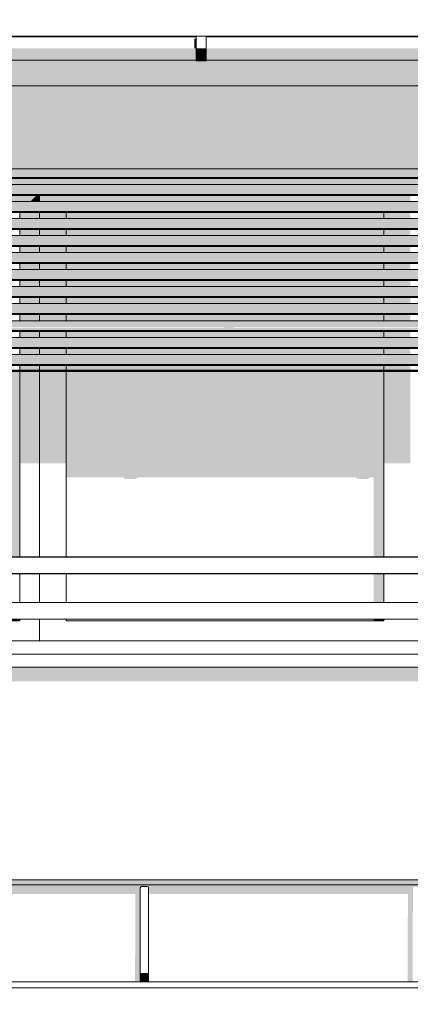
# Model space of a CAD drawing. Header units: metres. Extents: x -4 to 112, y -27 to 26.
# Tile 114 of 167: x 54.09 to 55.26, y 2.99 to 5.95. Entities that reach past the tile are written whole.
import ezdxf

# ---------------------------------------------------------------- set-up
doc = ezdxf.new("R2010")
doc.units = ezdxf.units.M
doc.header["$MEASUREMENT"] = 0
for name, color, linetype in [('10 Wand außen', 7, 'Continuous'), ('30 Dachaufbau', 7, 'Continuous'), ('30 Dachentwässerung', 7, 'Continuous'), ('30 Dachstuhl', 7, 'Continuous'), ('40 Absturzsicherung', 7, 'Continuous'), ('50 Sanitäreinrichtung', 7, 'Continuous'), ('94 Genehmigungsplanung Bemaßung', 7, 'Continuous')]:
    doc.layers.add(name, color=color, linetype=linetype)
doc.styles.add('ERSTELLTER_STIL_2', font='arial.ttf')
doc.dimstyles.new('ERSTELLTER_STIL__1', dxfattribs={"dimtxt": 0.25, "dimasz": 0.19, "dimexe": 0.18, "dimexo": 0.1, "dimgap": 0, "dimtad": 1, "dimtih": 1, "dimtoh": 1, "dimzin": 0, "dimdsep": 46, "dimtxsty": 'ERSTELLTER_STIL_2', "dimblk": 'ARROWHEAD_6', "dimblk1": 'ARROWHEAD_6', "dimblk2": 'ARROWHEAD_6', "dimcen": 0.09, "dimclrd": 7, "dimclre": 7, "dimclrt": 7, "dimazin": 0, "dimtfac": 1, "dimtdec": 4, "dimtmove": 0, "dimatfit": 3, "dimfxl": 1, "dimtolj": 1, "dimtzin": 0, "dimarcsym": 0})

# ---------------------------------------------------------------- blocks, each defined once
blk = doc.blocks.new('*D38', base_point=(27236.1321, 0))
at = {"layer": '94 Genehmigungsplanung Bemaßung', "color": 7, "linetype": 'Continuous', "lineweight": 13}
for p, q in [((17.3411, 9.2531), (17.3411, 9.6281)), ((58.1625, 9.2531), (58.1625, 9.6281)), ((17.4411, 9.5406), (17.2411, 9.3406)), ((58.0625, 9.3406), (58.2625, 9.5406)), ((17.1911, 9.4406), (17.3411, 9.4406)), ((17.3411, 9.4406), (58.1625, 9.4406)), ((58.1625, 9.4406), (58.3125, 9.4406))]:
    blk.add_line(p, q, dxfattribs=at)
at = {"layer": '94 Genehmigungsplanung Bemaßung', "color": 7, "lineweight": 13, "insert": (37.3228, 9.4906), "char_height": 0.25, "attachment_point": 7, "style": 'ERSTELLTER_STIL_2'}
blk.add_mtext('\\A1;{\\pql;\\fArial|b0|i0|c0|p0;\\W1.000000;40,82}', dxfattribs=at)
blk = doc.blocks.new('ARROWHEAD_6')
at = {"color": 0, "linetype": 'Continuous', "lineweight": 0}
for p, q in [((-0.5, -0.5), (0.5, 0.5)), ((0, 0), (-1, 0))]:
    blk.add_line(p, q, dxfattribs=at)

msp = doc.modelspace()

# ---------------------------------------------------------------- hatches: boundary and pattern name
at = {"layer": '10 Wand außen', "linetype": 'Continuous', "lineweight": 0, "true_color": 0x000000}
for points in [[(53.0075, 5.755), (53.0075, 5.505), (57.4975, 5.505), (57.4975, 5.755)], [(53.0275, 5.505), (53.0275, 5.5014), (57.4775, 5.5014), (57.4775, 5.505)], [(57.4775, 5.5014), (53.0275, 5.5014), (53.0275, 5.4914), (57.4775, 5.4914)], [(57.4775, 5.4914), (53.0275, 5.4914), (53.0275, 5.4788), (57.4775, 5.4788)], [(53.0275, 5.4788), (53.0275, 5.4762), (57.4775, 5.4762), (57.4775, 5.4788)], [(57.4775, 5.4577), (53.0275, 5.4577), (53.0275, 5.4503), (57.4775, 5.4503)], [(57.4328, 5.4762), (53.0722, 5.4762), (53.0768, 5.4577), (57.4282, 5.4577)], [(53.0275, 5.4503), (53.0275, 5.4403), (57.4775, 5.4403), (57.4775, 5.4503)], [(53.0275, 5.4403), (53.0275, 5.4277), (57.4775, 5.4277), (57.4775, 5.4403)], [(53.0275, 5.4251), (57.4775, 5.4251), (57.4775, 5.4277), (53.0275, 5.4277)], [(53.0924, 5.4251), (53.111, 5.4065), (54.119, 5.4065), (54.1376, 5.4251)], [(54.1376, 5.4251), (54.119, 5.4065), (54.1475, 5.4065), (54.1475, 5.4251)], [(54.1475, 5.4065), (54.1855, 5.4065), (54.1607, 5.4251), (54.1475, 5.4251)], [(54.1607, 5.4251), (54.1855, 5.4065), (55.2245, 5.4065), (55.2492, 5.4251)], [(55.2245, 5.4065), (55.2625, 5.4065), (55.2625, 5.4251), (55.2492, 5.4251)], [(53.0275, 5.3991), (57.4775, 5.3991), (57.4775, 5.4065), (53.0275, 5.4065)], [(53.0275, 5.3991), (53.0275, 5.3891), (57.4775, 5.3891), (57.4775, 5.3991)], [(53.0275, 5.3891), (53.0275, 5.3765), (57.4775, 5.3765), (57.4775, 5.3891)], [(53.0275, 5.3739), (57.4775, 5.3739), (57.4775, 5.3765), (53.0275, 5.3765)], [(54.0875, 5.3553), (54.1475, 5.3553), (54.1475, 5.3739), (54.0875, 5.3739)], [(54.1475, 5.3553), (54.2275, 5.3553), (54.2275, 5.3739), (54.1475, 5.3739)], [(54.2275, 5.3739), (54.2275, 5.3553), (55.1825, 5.3553), (55.1825, 5.3739)], [(55.1825, 5.3739), (55.1825, 5.3553), (55.2625, 5.3553), (55.2625, 5.3739)], [(53.0275, 5.3553), (53.0275, 5.3479), (57.4775, 5.3479), (57.4775, 5.3553)], [(53.0275, 5.3379), (57.4775, 5.3379), (57.4775, 5.3479), (53.0275, 5.3479)], [(53.0275, 5.3379), (53.0275, 5.3253), (57.4775, 5.3253), (57.4775, 5.3379)], [(53.0275, 5.3227), (57.4775, 5.3227), (57.4775, 5.3253), (53.0275, 5.3253)], [(53.0275, 5.3041), (53.0275, 5.2967), (57.4775, 5.2967), (57.4775, 5.3041)], [(54.0875, 5.3041), (54.1475, 5.3041), (54.1475, 5.3227), (54.0875, 5.3227)], [(54.1475, 5.3041), (54.2275, 5.3041), (54.2275, 5.3227), (54.1475, 5.3227)], [(54.2275, 5.3227), (54.2275, 5.3041), (55.1825, 5.3041), (55.1825, 5.3227)], [(55.2625, 5.3227), (55.1825, 5.3227), (55.1825, 5.3041), (55.2625, 5.3041)], [(53.0275, 5.2967), (53.0275, 5.2867), (57.4775, 5.2867), (57.4775, 5.2967)], [(57.4775, 5.2867), (53.0275, 5.2867), (53.0275, 5.2741), (57.4775, 5.2741)], [(57.4775, 5.2741), (53.0275, 5.2741), (53.0275, 5.2715), (57.4775, 5.2715)], [(53.0275, 5.253), (53.0275, 5.2456), (57.4775, 5.2456), (57.4775, 5.253)], [(53.0275, 5.2456), (53.0275, 5.2356), (57.4775, 5.2356), (57.4775, 5.2456)], [(54.0875, 5.2715), (54.0875, 5.253), (54.1475, 5.253), (54.1475, 5.2715)], [(54.1475, 5.253), (54.2275, 5.253), (54.2275, 5.2715), (54.1475, 5.2715)], [(54.2275, 5.2715), (54.2275, 5.253), (55.1825, 5.253), (55.1825, 5.2715)], [(55.1825, 5.253), (55.2625, 5.253), (55.2625, 5.2715), (55.1825, 5.2715)], [(57.4775, 5.2356), (53.0275, 5.2356), (53.0275, 5.223), (57.4775, 5.223)], [(57.4775, 5.223), (53.0275, 5.223), (53.0275, 5.2204), (57.4775, 5.2204)], [(54.1475, 5.2204), (54.0875, 5.2204), (54.0875, 5.2018), (54.1475, 5.2018)], [(54.1475, 5.2018), (54.2275, 5.2018), (54.2275, 5.2204), (54.1475, 5.2204)], [(54.2275, 5.2204), (54.2275, 5.2018), (55.1825, 5.2018), (55.1825, 5.2204)], [(55.1825, 5.2204), (55.1825, 5.2018), (55.2625, 5.2018), (55.2625, 5.2204)], [(53.0275, 5.2018), (53.0275, 5.1944), (57.4775, 5.1944), (57.4775, 5.2018)], [(57.4775, 5.1944), (53.0275, 5.1944), (53.0275, 5.1844), (57.4775, 5.1844)], [(53.0275, 5.1844), (53.0275, 5.1718), (57.4775, 5.1718), (57.4775, 5.1844)], [(53.0275, 5.1692), (57.4775, 5.1692), (57.4775, 5.1718), (53.0275, 5.1718)], [(54.0875, 5.1506), (54.1475, 5.1506), (54.1475, 5.1692), (54.0875, 5.1692)], [(54.1475, 5.1506), (54.2275, 5.1506), (54.2275, 5.1692), (54.1475, 5.1692)], [(54.2275, 5.1692), (54.2275, 5.1506), (55.1825, 5.1506), (55.1825, 5.1692)], [(55.1825, 5.1692), (55.1825, 5.1506), (55.2625, 5.1506), (55.2625, 5.1692)], [(57.4775, 5.1506), (53.0275, 5.1506), (53.0275, 5.1432), (57.4775, 5.1432)], [(57.4775, 5.1432), (53.0275, 5.1432), (53.0275, 5.1332), (57.4775, 5.1332)], [(53.0275, 5.1332), (53.0275, 5.1206), (57.4775, 5.1206), (57.4775, 5.1332)], [(53.0275, 5.1206), (53.0275, 5.118), (57.4775, 5.118), (57.4775, 5.1206)], [(53.0275, 5.092), (57.4775, 5.092), (57.4775, 5.0994), (53.0275, 5.0994)], [(54.0875, 5.0994), (54.1475, 5.0994), (54.1475, 5.118), (54.0875, 5.118)], [(54.1475, 5.0994), (54.2275, 5.0994), (54.2275, 5.118), (54.1475, 5.118)], [(54.2275, 5.118), (54.2275, 5.0994), (55.1825, 5.0994), (55.1825, 5.118)], [(55.1825, 5.0994), (55.2625, 5.0994), (55.2625, 5.118), (55.1825, 5.118)], [(53.0275, 5.092), (53.0275, 5.082), (57.4775, 5.082), (57.4775, 5.092)], [(57.4775, 5.082), (53.0275, 5.082), (53.0275, 5.0694), (57.4775, 5.0694)], [(53.0275, 5.0694), (53.0275, 5.0668), (57.4775, 5.0668), (57.4775, 5.0694)], [(53.0275, 5.0482), (53.0275, 5.0408), (57.4775, 5.0408), (57.4775, 5.0482)], [(53.0275, 5.0408), (53.0275, 5.0308), (57.4775, 5.0308), (57.4775, 5.0408)], [(54.0875, 5.0482), (54.1475, 5.0482), (54.1475, 5.0668), (54.0875, 5.0668)], [(54.1475, 5.0668), (54.1475, 5.0482), (54.2275, 5.0482), (54.2275, 5.0668)], [(54.2275, 5.0668), (54.2275, 5.0482), (55.1825, 5.0482), (55.1825, 5.0668)], [(55.1825, 5.0482), (55.2625, 5.0482), (55.2625, 5.0668), (55.1825, 5.0668)], [(53.0275, 5.0156), (57.4775, 5.0156), (57.4775, 5.0182), (53.0275, 5.0182)], [(54.0875, 4.9971), (54.1475, 4.9971), (54.1475, 5.0156), (54.0875, 5.0156)], [(54.1475, 5.0156), (54.1475, 4.9971), (54.2275, 4.9971), (54.2275, 5.0156)], [(54.2275, 5.0156), (54.2275, 4.9971), (55.1825, 4.9971), (55.1825, 5.0156)], [(55.1825, 4.9971), (55.2625, 4.9971), (55.2625, 5.0156), (55.1825, 5.0156)], [(53.0275, 4.9971), (53.0275, 4.9897), (57.4775, 4.9897), (57.4775, 4.9971)], [(53.0275, 4.9897), (53.0275, 4.9797), (57.4775, 4.9797), (57.4775, 4.9897)], [(57.4775, 4.9797), (53.0275, 4.9797), (53.0275, 4.9671), (57.4775, 4.9671)], [(53.0275, 4.9645), (57.4775, 4.9645), (57.4775, 4.9671), (53.0275, 4.9671)], [(54.0875, 4.9459), (54.1475, 4.9459), (54.1475, 4.9645), (54.0875, 4.9645)], [(54.1475, 4.9459), (54.2275, 4.9459), (54.2275, 4.9645), (54.1475, 4.9645)], [(54.2275, 4.9645), (54.2275, 4.9459), (55.1825, 4.9459), (55.1825, 4.9645)], [(55.1825, 4.9459), (55.2625, 4.9459), (55.2625, 4.9645), (55.1825, 4.9645)], [(53.0275, 4.9385), (57.4775, 4.9385), (57.4775, 4.9459), (53.0275, 4.9459)], [(53.0275, 4.9285), (57.4775, 4.9285), (57.4775, 4.9385), (53.0275, 4.9385)], [(57.4775, 4.9285), (53.0275, 4.9285), (53.0275, 4.9159), (57.4775, 4.9159)], [(53.0275, 4.9159), (53.0275, 4.9133), (57.4775, 4.9133), (57.4775, 4.9159)], [(57.4775, 4.8995), (53.0275, 4.8995), (53.0275, 4.8965), (57.4775, 4.8965)], [(53.0275, 4.8965), (53.0275, 4.895), (57.4775, 4.895), (57.4775, 4.8965)], [(53.1425, 4.895), (53.1425, 4.5765), (53.7005, 4.5765), (53.7026, 4.5716), (53.7326, 4.5716), (53.7444, 4.5765), (54.0575, 4.5765), (54.0575, 4.3365), (54.0875, 4.3365), (54.0875, 4.895)], [(54.0875, 4.8995), (54.1475, 4.8995), (54.1475, 4.9133), (54.0875, 4.9133)], [(54.0875, 4.619), (54.1475, 4.619), (54.1475, 4.895), (54.0875, 4.895)], [(54.2275, 4.9133), (54.1475, 4.9133), (54.1475, 4.8995), (54.2275, 4.8995)], [(54.1475, 4.619), (54.2275, 4.619), (54.2275, 4.895), (54.1475, 4.895)], [(54.2275, 4.9133), (54.2275, 4.8995), (55.1825, 4.8995), (55.1825, 4.9133)], [(54.2275, 4.5765), (54.4005, 4.5765), (54.4026, 4.5716), (54.4326, 4.5716), (54.4444, 4.5765), (55.1005, 4.5765), (55.1026, 4.5716), (55.1326, 4.5716), (55.1444, 4.5765), (55.1525, 4.5765), (55.1525, 4.3365), (55.1825, 4.3365), (55.1825, 4.895), (54.2275, 4.895)], [(55.1825, 4.8995), (55.2625, 4.8995), (55.2625, 4.9133), (55.1825, 4.9133)], [(55.1825, 4.619), (55.2625, 4.619), (55.2625, 4.895), (55.1825, 4.895)], [(55.1525, 4.1998), (55.1825, 4.1998), (55.1825, 4.2865), (55.1525, 4.2865)], [(54.0575, 4.1498), (54.0575, 4.145), (54.0875, 4.145), (54.0875, 4.1498)], [(55.1525, 4.145), (55.1825, 4.145), (55.1825, 4.1498), (55.1525, 4.1498)], [(53.0425, 4.045), (57.4625, 4.045), (57.4225, 4.085), (57.3257, 4.085), (57.3125, 4.0663), (57.3125, 4.0462), (53.0437, 4.0462)], [(58.1625, 3.35), (37.8011, 3.35), (37.8011, 3.3226), (39.7075, 3.3226), (39.7169, 3.3359), (39.7375, 3.3359), (39.7375, 3.3226), (41.7075, 3.3226), (41.7169, 3.3359), (41.7375, 3.3359), (41.7375, 3.3226), (43.7075, 3.3226), (43.7169, 3.3359), (43.7375, 3.3359), (43.7375, 3.3226), (45.7075, 3.3226), (45.7169, 3.3359), (45.7375, 3.3359), (45.7375, 3.3226), (47.7075, 3.3226), (47.7169, 3.3359), (47.7375, 3.3359), (47.7375, 3.3226), (48.6795, 3.3226), (48.6781, 3.3205), (48.6932, 3.3205), (48.6932, 3.3412), (48.6944, 3.344), (48.6972, 3.3452), (48.7142, 3.3452), (48.7171, 3.344), (48.7182, 3.3412), (48.7182, 3.3242), (48.7182, 3.3226), (49.4969, 3.3226), (49.4955, 3.3205), (49.5106, 3.3205), (49.5106, 3.3412), (49.5118, 3.344), (49.5146, 3.3452), (49.5316, 3.3452), (49.5344, 3.344), (49.5356, 3.3412), (49.5356, 3.3242), (49.5356, 3.3226), (49.7075, 3.3226), (49.7169, 3.3359), (49.7375, 3.3359), (49.7375, 3.3226), (50.3195, 3.3226), (50.3181, 3.3205), (50.3332, 3.3205), (50.3332, 3.3412), (50.3344, 3.344), (50.3372, 3.3452), (50.3542, 3.3452), (50.357, 3.344), (50.3582, 3.3412), (50.3582, 3.3242), (50.3582, 3.3226), (51.1424, 3.3226), (51.141, 3.3205), (51.1561, 3.3205), (51.1561, 3.3412), (51.1573, 3.344), (51.1601, 3.3452), (51.1771, 3.3452), (51.1799, 3.344), (51.1811, 3.3412), (51.1811, 3.3242), (51.1811, 3.3226), (51.7075, 3.3226), (51.7169, 3.3359), (51.7375, 3.3359), (51.7375, 3.3226), (51.9653, 3.3226), (51.9639, 3.3205), (51.979, 3.3205), (51.979, 3.3412), (51.9802, 3.344), (51.983, 3.3452), (52, 3.3452), (52.0028, 3.344), (52.004, 3.3412), (52.004, 3.3242), (52.004, 3.3226), (52.7887, 3.3226), (52.7873, 3.3205), (52.8023, 3.3205), (52.8023, 3.3412), (52.8035, 3.344), (52.8063, 3.3452), (52.8233, 3.3452), (52.8262, 3.344), (52.8273, 3.3412), (52.8273, 3.3242), (52.8273, 3.3226), (53.6122, 3.3226), (53.6108, 3.3205), (53.6258, 3.3205), (53.6259, 3.3412), (53.6271, 3.344), (53.6299, 3.3452), (53.6469, 3.3452), (53.6497, 3.344), (53.6509, 3.3412), (53.6509, 3.3242), (53.6509, 3.3226), (53.7075, 3.3226), (53.7169, 3.3359), (53.7375, 3.3359), (53.7375, 3.3226), (54.4366, 3.3226), (54.4352, 3.3205), (54.4503, 3.3205), (54.4503, 3.3412), (54.4515, 3.344), (54.4543, 3.3452), (54.4713, 3.3452), (54.4741, 3.344), (54.4753, 3.3412), (54.4753, 3.3242), (54.4753, 3.3226), (55.2566, 3.3226), (55.2552, 3.3205), (55.2702, 3.3205), (55.2703, 3.3412), (55.2714, 3.344), (55.2743, 3.3452), (55.2913, 3.3452), (55.2941, 3.344), (55.2953, 3.3412), (55.2953, 3.3242), (55.2953, 3.3226), (55.7075, 3.3226), (55.7169, 3.3359), (55.7375, 3.3359), (55.7375, 3.3226), (56.0829, 3.3226), (56.0815, 3.3205), (56.0965, 3.3205), (56.0966, 3.3412), (56.0977, 3.344), (56.1006, 3.3452), (56.1176, 3.3452), (56.1204, 3.344), (56.1216, 3.3412), (56.1216, 3.3242), (56.1216, 3.3226), (56.9071, 3.3226), (56.9057, 3.3205), (56.9207, 3.3205), (56.9208, 3.3412), (56.9219, 3.344), (56.9248, 3.3452), (56.9418, 3.3452), (56.9446, 3.344), (56.9458, 3.3412), (56.9458, 3.3242), (56.9458, 3.3226), (57.7075, 3.3226), (57.7169, 3.3359), (57.7375, 3.3359), (57.7375, 3.3358), (57.736, 3.3358), (57.7332, 3.3347), (57.7235, 3.3205), (57.7386, 3.3205), (57.7386, 3.3412), (57.7398, 3.344), (57.7426, 3.3452), (57.7596, 3.3452), (57.7624, 3.344), (57.7636, 3.3412), (57.7636, 3.3242), (57.7636, 3.3226), (58.1625, 3.3226)]]:
    msp.add_hatch(color=18, dxfattribs=at).paths.add_polyline_path(points)
h = msp.add_hatch(color=18, dxfattribs=at)
h.paths.add_polyline_path([(53.0275, 5.0182), (57.4775, 5.0182), (57.4775, 5.0308), (53.0275, 5.0308), (53.0275, 5.0285), (53.2995, 5.0285), (53.3015, 5.0258), (53.0275, 5.0258)])
h.paths.add_polyline_path([(54.0015, 5.0258), (53.3315, 5.0258), (53.3295, 5.0285), (53.9995, 5.0285)], flags=0)
h.paths.add_polyline_path([(54.7015, 5.0258), (54.0315, 5.0258), (54.0295, 5.0285), (54.6995, 5.0285)], flags=0)
h.paths.add_polyline_path([(54.7315, 5.0258), (54.7295, 5.0285), (55.3995, 5.0285), (55.4015, 5.0258)], flags=0)
h.paths.add_polyline_path([(56.1015, 5.0258), (55.4315, 5.0258), (55.4295, 5.0285), (56.0995, 5.0285)], flags=0)
h.paths.add_polyline_path([(56.8015, 5.0258), (56.1315, 5.0258), (56.1295, 5.0285), (56.7995, 5.0285)], flags=0)
h.paths.add_polyline_path([(57.0479, 5.0258), (56.8315, 5.0258), (56.8295, 5.0285), (57.0427, 5.0285)], flags=0)
h.paths.add_polyline_path([(57.4048, 5.0258), (57.3704, 5.0258), (57.3723, 5.0285), (57.4013, 5.0285)], flags=0)
at = {"layer": '30 Dachaufbau', "linetype": 'Continuous', "lineweight": 0, "true_color": 0x000000}
for points in [[(54.4355, 3.0593), (54.4471, 3.0587), (54.4502, 3.0586), (54.4538, 3.0586), (54.451, 3.0597), (54.4498, 3.0625), (54.4498, 3.0795), (54.4503, 3.3205), (54.4352, 3.3205), (54.4347, 3.0593)], [(55.2547, 3.0593), (55.2555, 3.0593), (55.2671, 3.0587), (55.2702, 3.0586), (55.2737, 3.0586), (55.2709, 3.0597), (55.2698, 3.0625), (55.2698, 3.0795), (55.2702, 3.3205), (55.2552, 3.3205)], [(54.4709, 3.0586), (54.4729, 3.0586), (54.4729, 3.0594)]]:
    msp.add_hatch(color=18, dxfattribs=at).paths.add_polyline_path(points)
at = {"layer": '30 Dachentwässerung', "linetype": 'Continuous', "lineweight": 0, "true_color": 0x000000}
for points in [[(54.6188, 5.8965), (54.6133, 5.8965), (54.6133, 5.8674), (54.6188, 5.8674)], [(54.6188, 5.8674), (53.9488, 5.8674), (53.9488, 5.8418), (54.6188, 5.8418)], [(54.6188, 5.8403), (54.6488, 5.8403), (54.6488, 5.8674), (54.6188, 5.8674)], [(54.6488, 5.8418), (55.3188, 5.8418), (55.3188, 5.8674), (54.6488, 5.8674)], [(54.6188, 5.8418), (53.9488, 5.8418), (53.9488, 5.8324), (54.6188, 5.8324)], [(54.6188, 5.8304), (54.6488, 5.8304), (54.6488, 5.8403), (54.6188, 5.8403)], [(54.6488, 5.8418), (54.6488, 5.8324), (55.3188, 5.8324), (55.3188, 5.8418)]]:
    msp.add_hatch(color=18, dxfattribs=at).paths.add_polyline_path(points)
at = {"layer": '30 Dachstuhl', "linetype": 'Continuous', "lineweight": 0, "true_color": 0x000000}
for points in [[(54.4498, 3.0795), (54.451, 3.0823), (54.4515, 3.344), (54.4503, 3.3412)], [(54.4515, 3.3436), (54.4543, 3.3447), (54.4543, 3.3452), (54.4515, 3.344)], [(54.4543, 3.3447), (54.4713, 3.3447), (54.4713, 3.3452), (54.4543, 3.3452)], [(54.4713, 3.3447), (54.4741, 3.3436), (54.4741, 3.344), (54.4713, 3.3452)], [(54.4741, 3.3436), (54.4753, 3.3408), (54.4753, 3.3412), (54.4741, 3.344)], [(54.4518, 3.0796), (54.4518, 3.0632), (54.4524, 3.0618), (54.4524, 3.0809), (54.4524, 3.0809)], [(54.4518, 3.0795), (54.4518, 3.0787), (54.4518, 3.0632), (54.4518, 3.0796)], [(54.4524, 3.0809), (54.4524, 3.0618), (54.4538, 3.0612), (54.4539, 3.0815), (54.4538, 3.0815)], [(54.4538, 3.0612), (54.4565, 3.0612), (54.4583, 3.0612), (54.4598, 3.0612), (54.4708, 3.0606), (54.4709, 3.0815), (54.4708, 3.0815), (54.4539, 3.0815)], [(54.4722, 3.0611), (54.4723, 3.0808), (54.4722, 3.0809), (54.4709, 3.0815), (54.4708, 3.0606), (54.4717, 3.061)], [(54.4723, 3.0808), (54.4722, 3.0611), (54.4728, 3.0625), (54.4728, 3.0795)]]:
    msp.add_hatch(color=18, dxfattribs=at).paths.add_polyline_path(points)
at = {"layer": '50 Sanitäreinrichtung', "linetype": 'Continuous', "lineweight": 0, "true_color": 0x000000}
for points in [[(53.9488, 5.9044), (53.9488, 5.9024), (54.6188, 5.9024), (54.6188, 5.9044)], [(54.6488, 5.9024), (55.3188, 5.9024), (55.3188, 5.9044), (54.6488, 5.9044)], [(53.9188, 5.8324), (53.7675, 5.8324), (53.7675, 5.755), (55.7375, 5.755), (55.7375, 5.8324), (55.3488, 5.8324), (55.3488, 5.8304), (55.3188, 5.8304), (55.3188, 5.8324), (54.6488, 5.8324), (54.6488, 5.8304), (54.6188, 5.8304), (54.6188, 5.8324), (53.9488, 5.8324), (53.9488, 5.8304), (53.9188, 5.8304)], [(53.7675, 3.9626), (55.7375, 3.9626), (55.7375, 4.005), (53.7675, 4.005)], [(53.7925, 3.365), (53.7925, 3.35), (55.7125, 3.35), (55.7125, 3.365)]]:
    msp.add_hatch(color=18, dxfattribs=at).paths.add_polyline_path(points)

# ---------------------------------------------------------------- linework, layer by layer
at = {"layer": '10 Wand außen', "color": 7, "linetype": 'Continuous', "lineweight": 13}
for p, q in [((57.4975, 5.505), (53.0075, 5.505)), ((53.0275, 5.4788), (57.4775, 5.4788)), ((53.0275, 5.4762), (57.4775, 5.4762)), ((53.0275, 5.4577), (57.4775, 5.4577)), ((53.0275, 5.4277), (57.4775, 5.4277)), ((53.0275, 5.4251), (57.4775, 5.4251)), ((53.0275, 5.4065), (57.4775, 5.4065)), ((53.0275, 5.3765), (57.4775, 5.3765)), ((53.0275, 5.3739), (57.4775, 5.3739)), ((53.0275, 5.3553), (57.4775, 5.3553)), ((53.0275, 5.3253), (57.4775, 5.3253)), ((53.0275, 5.3227), (57.4775, 5.3227)), ((53.0275, 5.3041), (57.4775, 5.3041)), ((53.0275, 5.2741), (57.4775, 5.2741)), ((53.0275, 5.2715), (57.4775, 5.2715)), ((53.0275, 5.253), (57.4775, 5.253)), ((53.0275, 5.223), (57.4775, 5.223)), ((53.0275, 5.2204), (57.4775, 5.2204)), ((53.0275, 5.2018), (57.4775, 5.2018)), ((53.0275, 5.1718), (57.4775, 5.1718)), ((53.0275, 5.1692), (57.4775, 5.1692)), ((53.0275, 5.1506), (57.4775, 5.1506)), ((53.0275, 5.1206), (57.4775, 5.1206)), ((53.0275, 5.118), (57.4775, 5.118)), ((53.0275, 5.0994), (57.4775, 5.0994)), ((53.0275, 5.0694), (57.4775, 5.0694)), ((53.0275, 5.0668), (57.4775, 5.0668)), ((53.0275, 5.0482), (57.4775, 5.0482)), ((53.0275, 5.0182), (57.4775, 5.0182)), ((53.0275, 5.0156), (57.4775, 5.0156)), ((53.0275, 4.9971), (57.4775, 4.9971)), ((53.0275, 4.9671), (57.4775, 4.9671)), ((53.0275, 4.9645), (57.4775, 4.9645)), ((53.0275, 4.9459), (57.4775, 4.9459)), ((53.0275, 4.9159), (57.4775, 4.9159)), ((53.0275, 4.9133), (57.4775, 4.9133)), ((53.0275, 4.8995), (57.4775, 4.8995)), ((53.0275, 4.8965), (57.4775, 4.8965)), ((53.0275, 4.895), (57.4775, 4.895)), ((57.5025, 4.045), (53.0025, 4.045)), ((57.5025, 4.005), (53.0025, 4.005)), ((55.7125, 3.35), (53.7925, 3.35))]:
    msp.add_line(p, q, dxfattribs=at)
at = {"layer": '10 Wand außen', "color": 7, "linetype": 'Continuous', "lineweight": 18}
for p, q in [((54.1475, 5.4251), (54.1475, 5.4065)), ((54.0875, 5.3553), (54.0875, 5.3739)), ((54.1475, 5.3739), (54.1475, 5.3553)), ((54.2275, 5.3739), (54.2275, 5.3553)), ((55.1825, 5.3553), (55.1825, 5.3739)), ((54.0875, 5.3041), (54.0875, 5.3227)), ((54.1475, 5.3227), (54.1475, 5.3041)), ((54.2275, 5.3227), (54.2275, 5.3041)), ((55.1825, 5.3041), (55.1825, 5.3227)), ((54.0875, 5.253), (54.0875, 5.2715)), ((54.1475, 5.2715), (54.1475, 5.253)), ((54.2275, 5.2715), (54.2275, 5.253)), ((55.1825, 5.253), (55.1825, 5.2715)), ((54.0875, 5.2018), (54.0875, 5.2204)), ((54.1475, 5.2204), (54.1475, 5.2018)), ((54.2275, 5.2204), (54.2275, 5.2018)), ((55.1825, 5.2018), (55.1825, 5.2204)), ((54.0875, 5.1506), (54.0875, 5.1692)), ((54.1475, 5.1692), (54.1475, 5.1506)), ((54.2275, 5.1692), (54.2275, 5.1506)), ((55.1825, 5.1506), (55.1825, 5.1692)), ((54.0875, 5.0994), (54.0875, 5.118)), ((54.1475, 5.118), (54.1475, 5.0994)), ((54.2275, 5.118), (54.2275, 5.0994)), ((55.1825, 5.0994), (55.1825, 5.118)), ((54.0875, 5.0482), (54.0875, 5.0668)), ((54.1475, 5.0668), (54.1475, 5.0482)), ((54.2275, 5.0668), (54.2275, 5.0482)), ((55.1825, 5.0482), (55.1825, 5.0668)), ((54.0875, 4.9971), (54.0875, 5.0156)), ((54.1475, 5.0156), (54.1475, 4.9971)), ((54.2275, 5.0156), (54.2275, 4.9971)), ((55.1825, 4.9971), (55.1825, 5.0156)), ((54.0875, 4.9459), (54.0875, 4.9645)), ((54.1475, 4.9645), (54.1475, 4.9459)), ((54.2275, 4.9645), (54.2275, 4.9459)), ((55.1825, 4.9459), (55.1825, 4.9645)), ((54.0875, 4.8995), (54.0875, 4.9133)), ((54.0875, 4.3365), (54.0875, 4.895)), ((54.1475, 4.9133), (54.1475, 4.8995)), ((54.1475, 4.895), (54.1475, 4.3365)), ((54.2275, 4.9133), (54.2275, 4.8995)), ((54.2275, 4.895), (54.2275, 4.3365)), ((55.1825, 4.8995), (55.1825, 4.9133)), ((55.1825, 4.3365), (55.1825, 4.895)), ((54.0875, 4.1998), (54.0875, 4.2865)), ((54.1475, 4.2865), (54.1475, 4.1998)), ((54.2275, 4.2865), (54.2275, 4.1998)), ((55.1825, 4.1998), (55.1825, 4.2865)), ((54.0875, 4.145), (54.0875, 4.1498)), ((54.1475, 4.1498), (54.1475, 4.085)), ((54.2275, 4.1498), (54.2275, 4.145)), ((55.1825, 4.145), (55.1825, 4.1498)), ((53.1425, 4.145), (54.0875, 4.145)), ((54.2275, 4.145), (55.1825, 4.145)), ((53.0825, 4.085), (55.2525, 4.085)), ((55.2525, 4.085), (57.4225, 4.085))]:
    msp.add_line(p, q, dxfattribs=at)
at = {"layer": '30 Dachaufbau', "color": 7, "linetype": 'Continuous', "lineweight": 13}
for p, q in [((54.6188, 5.9044), (53.9488, 5.9044)), ((55.3188, 5.9044), (54.6488, 5.9044)), ((48.7138, 3.0585), (58.1625, 3.0585))]:
    msp.add_line(p, q, dxfattribs=at)
at = {"layer": '30 Dachentwässerung', "color": 7, "linetype": 'Continuous', "lineweight": 13}
for p, q in [((54.6188, 5.9024), (53.9488, 5.9024)), ((54.6188, 5.8674), (54.6188, 5.9044)), ((54.6188, 5.9044), (54.6488, 5.9044)), ((54.6488, 5.8674), (54.6488, 5.9044)), ((55.3188, 5.9024), (54.6488, 5.9024)), ((54.6188, 5.8403), (54.6188, 5.8674)), ((54.6488, 5.8403), (54.6488, 5.8674)), ((54.6188, 5.8304), (54.6188, 5.8403)), ((54.6488, 5.8304), (54.6488, 5.8403)), ((54.6188, 5.8324), (53.9488, 5.8324)), ((54.6188, 5.8304), (54.6488, 5.8304)), ((55.3188, 5.8324), (54.6488, 5.8324)), ((58.1625, 3.0409), (48.5934, 3.0409))]:
    msp.add_line(p, q, dxfattribs=at)
at = {"layer": '30 Dachstuhl', "color": 7, "linetype": 'Continuous', "lineweight": 13}
for p, q in [((54.4498, 3.0795), (54.4503, 3.3412)), ((54.4503, 3.3412), (54.4515, 3.344)), ((54.4515, 3.344), (54.4543, 3.3452)), ((54.4543, 3.3452), (54.4713, 3.3452)), ((54.4713, 3.3452), (54.4741, 3.344)), ((54.4741, 3.344), (54.4753, 3.3412)), ((54.4748, 3.0625), (54.4753, 3.3242)), ((54.4753, 3.3412), (54.4753, 3.3242)), ((54.4498, 3.0795), (54.451, 3.0823)), ((54.451, 3.0823), (54.4538, 3.0835)), ((54.4538, 3.0835), (54.4708, 3.0835)), ((54.4708, 3.0835), (54.4736, 3.0823)), ((54.4736, 3.0823), (54.4748, 3.0795)), ((54.4498, 3.0625), (54.4498, 3.0795)), ((54.451, 3.0597), (54.4498, 3.0625)), ((54.4538, 3.0585), (54.451, 3.0597)), ((54.4524, 3.0809), (54.4518, 3.0795)), ((54.4518, 3.0795), (54.4518, 3.0625)), ((54.4518, 3.0625), (54.4524, 3.0611)), ((54.4538, 3.0815), (54.4524, 3.0809)), ((54.4524, 3.0611), (54.4538, 3.0605)), ((54.4708, 3.0815), (54.4538, 3.0815)), ((54.4538, 3.0605), (54.4708, 3.0605)), ((54.4722, 3.0809), (54.4708, 3.0815)), ((54.4708, 3.0605), (54.4722, 3.0611)), ((54.4736, 3.0597), (54.4708, 3.0585)), ((54.4728, 3.0795), (54.4722, 3.0809)), ((54.4722, 3.0611), (54.4728, 3.0625)), ((54.4728, 3.0625), (54.4728, 3.0795)), ((54.4748, 3.0625), (54.4736, 3.0597)), ((54.4748, 3.0795), (54.4748, 3.0625))]:
    msp.add_line(p, q, dxfattribs=at)
at = {"layer": '40 Absturzsicherung', "color": 250, "linetype": 'Continuous', "lineweight": 25, "true_color": 0x191919}
for p, q in [((57.6511, 4.3365), (52.8511, 4.3365)), ((57.6511, 4.2865), (52.8511, 4.2865))]:
    msp.add_line(p, q, dxfattribs=at)
at = {"layer": '40 Absturzsicherung', "color": 7, "linetype": 'Continuous', "lineweight": 13}
for p, q in [((57.6511, 4.1998), (52.8511, 4.1998)), ((57.6511, 4.1498), (52.8511, 4.1498))]:
    msp.add_line(p, q, dxfattribs=at)
at = {"layer": '50 Sanitäreinrichtung', "color": 251, "linetype": 'Continuous', "lineweight": 18, "true_color": 0x5f5f5f}
for p, q in [((55.7375, 5.755), (53.7675, 5.755)), ((55.7375, 3.365), (53.7675, 3.365))]:
    msp.add_line(p, q, dxfattribs=at)

# ---------------------------------------------------------------- dimensions: what is measured, and where the dimension line sits
at = {"layer": '94 Genehmigungsplanung Bemaßung', "color": 7, "linetype": 'Continuous', "lineweight": 13}
dim = msp.add_linear_dim(base=(58.1625, 9.4406), p1=(17.3411, 1.2), p2=(58.1625, -0.1), dimstyle='ERSTELLTER_STIL__1', dxfattribs=at)
dim.commit()
dim.dimension.update_dxf_attribs({"geometry": '*D38', "text_midpoint": (37.7416, 9.6156), "dimtype": 160})

doc.saveas('drawing.dxf')
